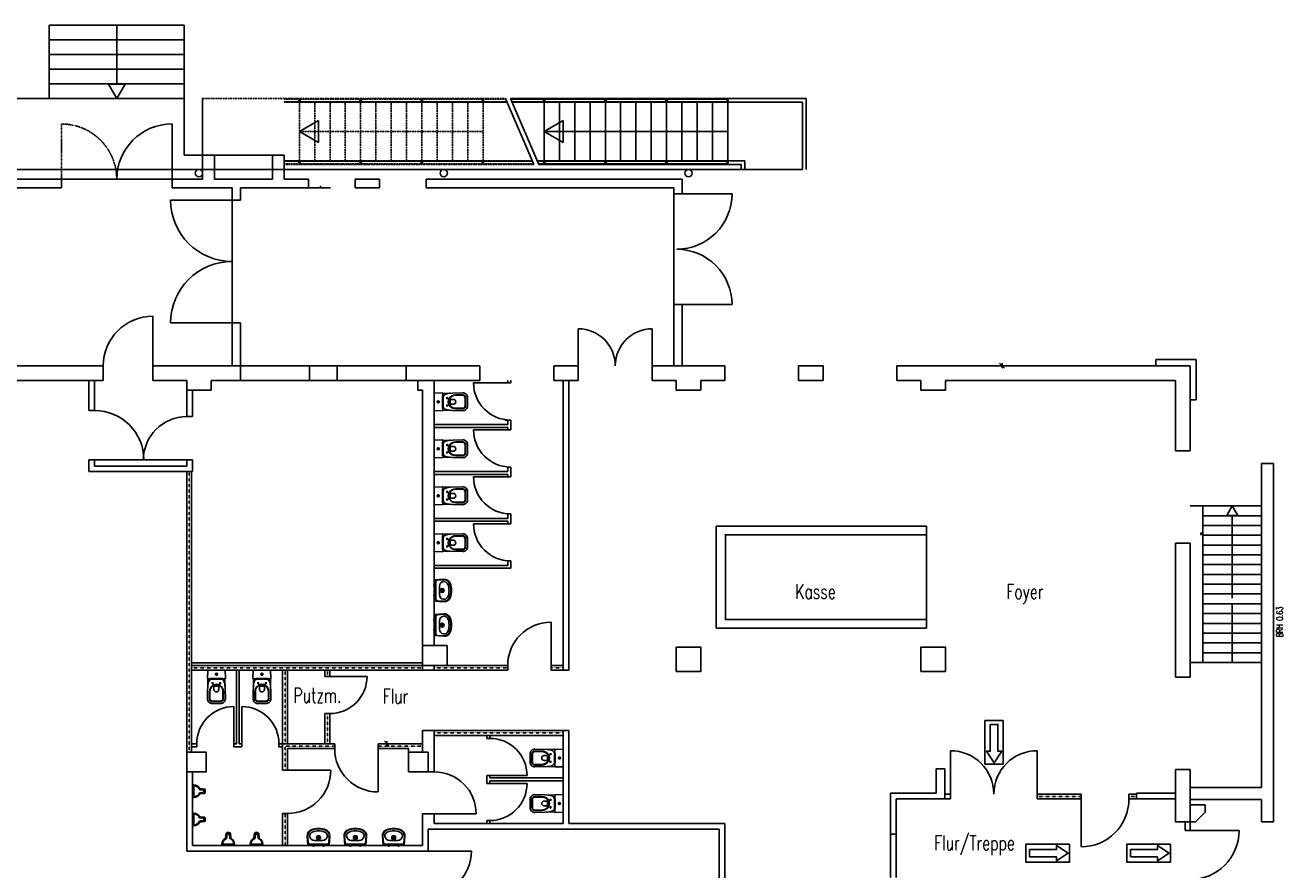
# Model space of a CAD drawing. Extents: x -72180 to 1827, y -17587 to 32277.
# Tile 3 of 3: x -23993 to 1702, y -6829 to 10433. Entities that reach past the tile are written whole.
import ezdxf

# ---------------------------------------------------------------- set-up
doc = ezdxf.new("R2010")
doc.units = 0
doc.header["$LTSCALE"] = 0.3
doc.header["$MEASUREMENT"] = 0
for name, pattern in [('AUSGEZOGEN', [0]), ('DOT2', [0.125, 0, -0.125]), ('GESTRICHELT', [0.75, 0.5, -0.25]), ('STRICHPUNKT', [1, 0.5, -0.25, 0, -0.25]), ('VERDECKT', [0.375, 0.25, -0.125])]:
    doc.linetypes.add(name, pattern=pattern)
doc.layers.get('0').update_dxf_attribs({"linetype": 'AUSGEZOGEN'})
for name, color, linetype in [('A---KANTD------', 7, 'CONTINUOUS'), ('A---KN--D------', 7, 'CONTINUOUS'), ('A---KN--Y------', 7, 'CONTINUOUS'), ('A---SA--D------', 7, 'AUSGEZOGEN'), ('LAYER01', 7, 'CONTINUOUS'), ('LAYER10', 7, 'CONTINUOUS'), ('SYMLAYER_7', 7, 'CONTINUOUS')]:
    doc.layers.add(name, color=color, linetype=linetype)
doc.styles.add('SIMPLEX7', font='simplexn.shx', dxfattribs={"width": 0.7})

# ---------------------------------------------------------------- blocks, each defined once
blk = doc.blocks.new('KOTE1')
for p, q in [((0, 0), (-0.113, 0.195)), ((-0.113, 0.195), (0.113, 0.195)), ((0.113, 0.195), (0, 0))]:
    blk.add_line(p, q)
blk = doc.blocks.new('BISA1-11')
at = {"layer": 'A---SA--D------', "color": 0, "linetype": 'STRICHPUNKT'}
for p, q in [((-0.1, -0.025), (-0.1, 0.025)), ((0.1, -0.025), (0.1, 0.025)), ((-0.05, -0.16), (0.05, -0.16)), ((0, -0.11), (0, -0.21))]:
    blk.add_line(p, q, dxfattribs=at)
at = {"layer": 'A---SA--D------', "color": 0}
blk.add_line((0.18, -0.195), (0.18, -0.195), dxfattribs=at)
for points in [[(0.23, -0.192), (0.216, 0), (-0.216, 0), (-0.23, -0.192, 0.327655), (-0.148, -0.322, 0.188791), (0.148, -0.322, 0.327655)], [(-0.22, -0.193), (-0.21, -0.058, -0.393479), (-0.18, -0.03), (0.18, -0.03, -0.393479), (0.21, -0.058), (0.22, -0.193, -0.327655), (0.144, -0.313, -0.18876), (-0.144, -0.313, -0.327655)], [(0.129, -0.276, 0.342139), (0.18, -0.19, 0.380741), (0.084, -0.105), (-0.084, -0.105, 0.380741), (-0.18, -0.19, 0.342139), (-0.129, -0.276, 0.188616)]]:
    blk.add_lwpolyline(points, format="xyb", close=True, dxfattribs=at)
for radius in [0.04, 0.032]:
    blk.add_circle((0, -0.16), radius, dxfattribs=at)
blk = doc.blocks.new('BISA3-11')
at = {"layer": 'A---SA--D------', "color": 0, "linetype": 'STRICHPUNKT'}
for p, q in [((-0.078, -0.24), (-0.078, -0.28)), ((-0.03, -0.08), (0.03, -0.08)), ((0, -0.05), (0, -0.11)), ((0.078, -0.24), (0.078, -0.28)), ((-0.098, -0.26), (-0.058, -0.26)), ((0.058, -0.26), (0.098, -0.26))]:
    blk.add_line(p, q, dxfattribs=at)
at = {"layer": 'A---SA--D------', "color": 0}
for points in [[(0.183, -0.164), (0.177, 0), (-0.177, 0), (-0.183, -0.164, 0.409558), (-0.173, -0.174, 0.026477), (0.173, -0.174, 0.409558)], [(0.143, -0.44, 0.263418), (0.068, -0.303, 0.262419), (-0.068, -0.303, 0.263418), (-0.142, -0.44), (-0.142, -0.58, 0.414214), (-0.082, -0.64), (0.083, -0.64, 0.414214), (0.143, -0.58)], [(0.133, -0.44, 0.263573), (0.063, -0.311, 0.258495), (-0.063, -0.311, 0.263573), (-0.132, -0.44), (-0.132, -0.58, 0.414214), (-0.082, -0.63), (0.083, -0.63, 0.414214), (0.133, -0.58)]]:
    blk.add_lwpolyline(points, format="xyb", close=True, dxfattribs=at)
for points in [[(0.173, -0.175), (0.183, -0.58, -0.414214), (0.083, -0.68), (-0.082, -0.68, -0.414214), (-0.182, -0.58), (-0.172, -0.175)], [(-0.099, -0.178, 0.250832), (-0.159, -0.232, 0.049817), (-0.176, -0.334, 0.062508)], [(0.099, -0.178, -0.250832), (0.159, -0.232, -0.049817), (0.176, -0.334, -0.062508)], [(0.063, -0.311, 0.498493), (0.05, -0.321), (0.05, -0.39, -1), (-0.05, -0.39), (-0.05, -0.321, 0.498493), (-0.063, -0.311)], [(-0.05, -0.336, -0.414214), (-0.04, -0.326), (0.04, -0.326, -0.414214), (0.05, -0.336)]]:
    blk.add_lwpolyline(points, format="xyb", dxfattribs=at)
for centre, radius in [((-0.078, -0.26), 0.01), ((0, -0.08), 0.02), ((0.078, -0.26), 0.01)]:
    blk.add_circle(centre, radius, dxfattribs=at)
blk.add_arc((0, -1.592), 1.428, 83.0621, 96.9379, dxfattribs=at)
blk = doc.blocks.new('PISSOIR')
at = {"layer": 'A---SA--D------', "color": 0}
for p, q in [((-0.128, -0.028), (0.128, -0.028)), ((-0.104, 0), (0.104, 0)), ((-0.044, -0.25), (-0.053, -0.155)), ((-0.031, -0.158), (-0.026, -0.216)), ((0.053, -0.155), (0.044, -0.25)), ((0.026, -0.263), (-0.026, -0.263))]:
    blk.add_line(p, q, dxfattribs=at)
for points in [[(0.128, -0.028, 0.301625), (0.112, -0.011, 0.098826), (-0.112, -0.011, 0.301583), (-0.128, -0.028)], [(-0.058, -0.148, 0.01436), (-0.054, -0.149, -0.347547), (-0.045, -0.159), (-0.037, -0.248, 0.167746), (-0.032, -0.261, 0.107846), (-0.026, -0.263)], [(0.055, -0.135, -0.01436), (0.051, -0.135, 0.343369), (0.031, -0.158), (0.026, -0.216, -0.386241), (0.005, -0.235), (-0.005, -0.235)], [(0.058, -0.148, -0.01436), (0.054, -0.149, 0.347547), (0.045, -0.159), (0.037, -0.248, -0.167746), (0.032, -0.261, -0.107846), (0.026, -0.263)]]:
    blk.add_lwpolyline(points, format="xyb", dxfattribs=at)
for centre, radius, start, end in [((-0.104, -0.023), 0.0235, 88.6693, 182.6364), ((0.104, -0.023), 0.0235, 357.3636, 91.3307), ((0.031, -0.027), 0.159, 178.9782, 180.2137), ((0.005, -0.031), 0.133, 178.576, 241.452), ((0.005, -0.031), 0.119, 178.576, 241.452), ((-0.06, -0.155), 0.007, 3.1983, 76.4166), ((-0.04, -0.074), 0.0628, 256.4166, 259.7074), ((-0.056, -0.159), 0.0245, 3.904, 79.7074), ((-0.026, -0.244), 0.0182, 197.6272, 272.0002), ((-0.005, -0.214), 0.021, 185.5255, 270), ((0.026, -0.244), 0.0182, 267.9998, 342.3728), ((-0.005, -0.031), 0.119, 298.548, 1.424), ((0.06, -0.155), 0.007, 103.5834, 176.8017), ((-0.005, -0.031), 0.133, 298.548, 1.424), ((-0.031, -0.027), 0.159, 359.7863, 1.0218)]:
    blk.add_arc(centre, radius, start, end, dxfattribs=at)
blk = doc.blocks.new('SOIR')
blk.add_blockref('PISSOIR', (0, 0))
blk = doc.blocks.new('STRICH')
for p, q in [((5, 5), (-5, -5)), ((-5, 0), (5, 0))]:
    blk.add_line(p, q)
blk = doc.blocks.new('PROB-SCH-G41')
at = {"layer": 'LAYER01', "color": 7, "linetype": 'CONTINUOUS'}
blk.add_lwpolyline([(3244.8, 633.4), (3228.9, 633.4), (3228.9, 577.4), (3221, 577.4), (3236.9, 553.5), (3252.8, 577.4), (3244.8, 577.4)], close=True, dxfattribs=at)
at = {"layer": 'LAYER10', "color": 7, "linetype": 'CONTINUOUS'}
blk.add_lwpolyline([(3218, 550.5), (3218, 641.3), (3255.8, 641.3), (3255.8, 550.5)], close=True, dxfattribs=at)
blk = doc.blocks.new('LUG60x30x5-0')
at = {"layer": 'A---KN--D------'}
for p, q in [((0, 0.06), (0.002, 0.06)), ((0, 0.06), (0, 0)), ((0, 0), (0.03, 0)), ((0.005, 0.057), (0.005, 0.011)), ((0.011, 0.005), (0.027, 0.005)), ((0.03, 0.002), (0.03, 0))]:
    blk.add_line(p, q, dxfattribs=at)
for centre, radius, start, end in [((0.002, 0.057), 0.003, 0, 90), ((0.011, 0.011), 0.006, 180, 270), ((0.027, 0.002), 0.003, 0, 90)]:
    blk.add_arc(centre, radius, start, end, dxfattribs=at)
blk = doc.blocks.new('Gel-Pfosten-ein')
at = {"layer": 'A---KANTD------'}
blk.add_line((0, -0.015), (0.003, -0.015), dxfattribs=at)
at = {"layer": 'A---KN--D------'}
for p, q in [((0, 0.004), (0, -0.004)), ((0.05, 0.004), (0, 0.004)), ((0.05, 0.004), (0.05, -0.004))]:
    blk.add_line(p, q, dxfattribs=at)
at = {"layer": 'A---KN--Y------'}
for p, q in [((0.004, -0.034), (0.004, -0.013)), ((0.004, -0.013), (0.007, -0.013)), ((0.004, -0.034), (0.007, -0.034)), ((0.007, -0.034), (0.007, -0.013))]:
    blk.add_line(p, q, dxfattribs=at)
at = {"layer": 'SYMLAYER_7', "color": 4}
for p, q in [((0.019, 0.004), (0.019, 0.005)), ((0.019, 0.005), (0.031, 0.005)), ((0.019, 0.004), (0.019, 0.004)), ((0.02, 0.004), (0.02, 0.004)), ((0.029, 0.008), (0.021, 0.008)), ((0.021, 0.008), (0.021, 0.005)), ((0.022, 0.008), (0.022, 0.005)), ((0.022, 0.004), (0.022, 0)), ((0.022, -0.009), (0.022, 0.003)), ((0.024, 0.004), (0.024, -0.001)), ((0.024, -0.009), (0.024, 0.004)), ((0.026, -0.001), (0.026, 0.004)), ((0.026, 0.004), (0.026, -0.009)), ((0.028, 0.008), (0.028, 0.005)), ((0.028, 0.004), (0.028, 0)), ((0.028, -0.009), (0.028, 0.003)), ((0.029, 0.005), (0.029, 0.008)), ((0.031, 0.005), (0.031, 0.004)), ((0.019, -0.009), (0.019, -0.01)), ((0.019, -0.01), (0.031, -0.01)), ((0.021, -0.013), (0.021, -0.01)), ((0.029, -0.013), (0.021, -0.013)), ((0.022, -0.013), (0.022, -0.01)), ((0.028, -0.013), (0.028, -0.01)), ((0.029, -0.01), (0.029, -0.013)), ((0.031, -0.01), (0.031, -0.009))]:
    blk.add_line(p, q, dxfattribs=at)
at = {"layer": 'A---KN--Y------', "rotation": 270}
blk.add_blockref('LUG60x30x5-0', (-0.005, -0.004), dxfattribs=at)
blk = doc.blocks.new('Gel-Pfosten-beid')
at = {"layer": 'A---KANTD------'}
for p, q in [((0, 0.015), (0.003, 0.015)), ((0, -0.015), (0.003, -0.015))]:
    blk.add_line(p, q, dxfattribs=at)
at = {"layer": 'A---KN--D------'}
for p, q in [((0.05, 0.004), (0, 0.004)), ((0, 0.004), (0, -0.004)), ((0.05, 0.004), (0.05, -0.004))]:
    blk.add_line(p, q, dxfattribs=at)
at = {"layer": 'A---KN--Y------'}
for p, q in [((0.004, 0.034), (0.007, 0.034)), ((0.004, 0.034), (0.004, 0.013)), ((0.004, 0.013), (0.007, 0.013)), ((0.007, 0.034), (0.007, 0.013)), ((0.004, -0.013), (0.007, -0.013)), ((0.004, -0.034), (0.004, -0.013)), ((0.004, -0.034), (0.007, -0.034)), ((0.007, -0.034), (0.007, -0.013))]:
    blk.add_line(p, q, dxfattribs=at)
at = {"layer": 'SYMLAYER_7', "color": 4}
for p, q in [((0.019, 0.01), (0.031, 0.01)), ((0.019, 0.009), (0.019, 0.01)), ((0.021, 0.013), (0.021, 0.01)), ((0.029, 0.013), (0.021, 0.013)), ((0.022, 0.013), (0.022, 0.01)), ((0.022, -0.009), (0.022, 0.009)), ((0.024, -0.009), (0.024, 0.009)), ((0.026, 0.009), (0.026, -0.009)), ((0.028, 0.013), (0.028, 0.01)), ((0.028, -0.009), (0.028, 0.009)), ((0.029, 0.01), (0.029, 0.013)), ((0.031, 0.01), (0.031, 0.009)), ((0.019, -0.009), (0.019, -0.01)), ((0.019, -0.01), (0.031, -0.01)), ((0.021, -0.013), (0.021, -0.01)), ((0.029, -0.013), (0.021, -0.013)), ((0.022, -0.013), (0.022, -0.01)), ((0.028, -0.013), (0.028, -0.01)), ((0.029, -0.01), (0.029, -0.013)), ((0.031, -0.01), (0.031, -0.009))]:
    blk.add_line(p, q, dxfattribs=at)
at = {"layer": 'A---KN--Y------', "extrusion": (0, 0, -1), "zscale": -1, "rotation": 90}
blk.add_blockref('LUG60x30x5-0', (0.005, 0.004), dxfattribs=at)
at = {"layer": 'A---KN--Y------', "rotation": 270}
blk.add_blockref('LUG60x30x5-0', (-0.005, -0.004), dxfattribs=at)

msp = doc.modelspace()

# ---------------------------------------------------------------- linework, layer by layer
at = {"color": 7}
for p, q in [((-23502, 8933), (-23502, 10433)), ((-20742, 10433), (-23502, 10433)), ((-22122, 9225), (-22122, 10433)), ((-20742, 7773), (-20742, 10433)), ((-20742, 10133), (-23502, 10133)), ((-20742, 9833), (-23502, 9833)), ((-20742, 9533), (-23502, 9533)), ((-20742, 9233), (-23502, 9233)), ((-20742, 8933), (-24852, 8933)), ((-20367, 7773), (-20367, 8933)), ((-14179, 8933), (-13600, 7583)), ((-14079, 8933), (-13500, 7583)), ((-14079, 8933), (-9288, 8933)), ((-13394, 8918), (-14073, 8918)), ((-14050, 8866), (-13404, 8866)), ((-13404, 8863), (-14049, 8863)), ((-13423, 8858), (-14047, 8858)), ((-14047, 8858), (-9288, 8858)), ((-13389, 8858), (-13389, 7658)), ((-12144, 8918), (-13385, 8918)), ((-13374, 8866), (-12154, 8866)), ((-12154, 8863), (-13374, 8863)), ((-13355, 8858), (-12173, 8858)), ((-13077, 8858), (-13077, 7658)), ((-12764, 8858), (-12764, 7658)), ((-12452, 8858), (-12452, 7658)), ((-12173, 8867), (-12173, 8870)), ((-12173, 8870), (-12152, 8870)), ((-12173, 8867), (-12152, 8867)), ((-12154, 8863), (-12154, 8866)), ((-12149, 8892), (-12152, 8892)), ((-12152, 8892), (-12152, 8884)), ((-12152, 8890), (-12149, 8890)), ((-12152, 8885), (-12149, 8885)), ((-12152, 8884), (-12149, 8884)), ((-12152, 8867), (-12152, 8870)), ((-12149, 8882), (-12149, 8894)), ((-12149, 8894), (-12148, 8894)), ((-12148, 8882), (-12149, 8882)), ((-12148, 8891), (-12136, 8891)), ((-12135, 8889), (-12148, 8889)), ((-12148, 8886), (-12135, 8886)), ((-12148, 8884), (-12136, 8884)), ((-12135, 8913), (-12143, 8913)), ((-12143, 8913), (-12135, 8913)), ((-12143, 8913), (-12143, 8863)), ((-12143, 8891), (-12139, 8891)), ((-12138, 8889), (-12143, 8889)), ((-12143, 8889), (-12130, 8889)), ((-12143, 8886), (-12138, 8886)), ((-12130, 8886), (-12143, 8886)), ((-12143, 8884), (-12139, 8884)), ((-12135, 8863), (-12143, 8863)), ((-12143, 8863), (-12135, 8863)), ((-12130, 8891), (-12142, 8891)), ((-12130, 8884), (-12142, 8884)), ((-12140, 8889), (-12135, 8889)), ((-12135, 8886), (-12140, 8886)), ((-12135, 8891), (-12139, 8891)), ((-12135, 8884), (-12139, 8884)), ((-12139, 8858), (-12139, 7658)), ((-10894, 8918), (-12135, 8918)), ((-12135, 8913), (-12135, 8863)), ((-12129, 8894), (-12130, 8894)), ((-12130, 8882), (-12129, 8882)), ((-12129, 8882), (-12129, 8894)), ((-12129, 8892), (-12126, 8892)), ((-12126, 8890), (-12129, 8890)), ((-12126, 8885), (-12129, 8885)), ((-12126, 8884), (-12129, 8884)), ((-12127, 8867), (-12127, 8870)), ((-12105, 8870), (-12127, 8870)), ((-12105, 8867), (-12127, 8867)), ((-12126, 8892), (-12126, 8884)), ((-12124, 8866), (-10904, 8866)), ((-12124, 8863), (-12124, 8866)), ((-10904, 8863), (-12124, 8863)), ((-10923, 8858), (-12115, 8858)), ((-12105, 8867), (-12105, 8870)), ((-11827, 8858), (-11827, 7658)), ((-11514, 8858), (-11514, 7658)), ((-11202, 8858), (-11202, 7658)), ((-10889, 8858), (-10889, 7658)), ((-9644, 8918), (-10885, 8918)), ((-10874, 8866), (-9654, 8866)), ((-9654, 8863), (-10874, 8863)), ((-10855, 8858), (-9673, 8858)), ((-10577, 8858), (-10577, 7658)), ((-10264, 8858), (-10264, 7658)), ((-9952, 8858), (-9952, 7658)), ((-9639, 8858), (-9639, 7658)), ((-9288, 8933), (-8038, 8933)), ((-9288, 8858), (-8113, 8858)), ((-8113, 8858), (-8113, 7483)), ((-8038, 8933), (-8038, 7483)), ((-20992, 8413), (-20992, 7283)), ((-13389, 8258), (-9639, 8258)), ((-20367, 7283), (-20367, 7773)), ((-20367, 7773), (-20127, 7773)), ((-20127, 7283), (-20127, 7773)), ((-18942, 7773), (-18702, 7773)), ((-18942, 7283), (-18942, 7773)), ((-18702, 7283), (-18702, 7773)), ((-18702, 7483), (-24852, 7483)), ((-13423, 7658), (-13532, 7658)), ((-13532, 7658), (-9288, 7658)), ((-13404, 7653), (-13530, 7653)), ((-13529, 7650), (-13404, 7650)), ((-13394, 7598), (-13506, 7598)), ((-13500, 7583), (-9363, 7583)), ((-12144, 7598), (-13385, 7598)), ((-12154, 7653), (-13374, 7653)), ((-13374, 7650), (-12154, 7650)), ((-13355, 7658), (-12173, 7658)), ((-12173, 7649), (-12173, 7646)), ((-12173, 7649), (-12152, 7649)), ((-12173, 7646), (-12152, 7646)), ((-12154, 7653), (-12154, 7650)), ((-12152, 7649), (-12152, 7646)), ((-12152, 7624), (-12152, 7632)), ((-12152, 7632), (-12149, 7632)), ((-12152, 7630), (-12149, 7630)), ((-12152, 7625), (-12149, 7625)), ((-12149, 7624), (-12152, 7624)), ((-12148, 7634), (-12149, 7634)), ((-12149, 7634), (-12149, 7622)), ((-12149, 7622), (-12148, 7622)), ((-12148, 7631), (-12136, 7631)), ((-12148, 7629), (-12135, 7629)), ((-12135, 7626), (-12148, 7626)), ((-12148, 7624), (-12136, 7624)), ((-12143, 7603), (-12143, 7653)), ((-12143, 7653), (-12135, 7653)), ((-12135, 7653), (-12143, 7653)), ((-12143, 7631), (-12139, 7631)), ((-12130, 7629), (-12143, 7629)), ((-12143, 7629), (-12138, 7629)), ((-12143, 7626), (-12130, 7626)), ((-12138, 7626), (-12143, 7626)), ((-12143, 7624), (-12139, 7624)), ((-12143, 7603), (-12135, 7603)), ((-12135, 7603), (-12143, 7603)), ((-12130, 7631), (-12142, 7631)), ((-12130, 7624), (-12142, 7624)), ((-12135, 7629), (-12140, 7629)), ((-12140, 7626), (-12135, 7626)), ((-12135, 7631), (-12139, 7631)), ((-12135, 7624), (-12139, 7624)), ((-12135, 7603), (-12135, 7653)), ((-10894, 7598), (-12135, 7598)), ((-12130, 7634), (-12129, 7634)), ((-12129, 7622), (-12130, 7622)), ((-12129, 7634), (-12129, 7622)), ((-12126, 7632), (-12129, 7632)), ((-12126, 7630), (-12129, 7630)), ((-12126, 7625), (-12129, 7625)), ((-12129, 7624), (-12126, 7624)), ((-12127, 7649), (-12127, 7646)), ((-12105, 7649), (-12127, 7649)), ((-12105, 7646), (-12127, 7646)), ((-12126, 7624), (-12126, 7632)), ((-12124, 7653), (-12124, 7650)), ((-10904, 7653), (-12124, 7653)), ((-12124, 7650), (-10904, 7650)), ((-10923, 7658), (-12115, 7658)), ((-12105, 7649), (-12105, 7646)), ((-9644, 7598), (-10885, 7598)), ((-9654, 7653), (-10874, 7653)), ((-10874, 7650), (-9654, 7650)), ((-10855, 7658), (-9673, 7658)), ((-9331, 7658), (-9615, 7658)), ((-9363, 7583), (-9363, 7483)), ((-9288, 7658), (-9288, 7583)), ((-9288, 7583), (-9288, 7483)), ((-8113, 7483), (-9288, 7483)), ((-25517, 7283), (-23252, 7283)), ((-23252, 7283), (-23252, 7108)), ((-20992, 7283), (-23252, 7283)), ((-20992, 7283), (-20367, 7283)), ((-20992, 7283), (-20992, 7108)), ((-20127, 7283), (-18942, 7283)), ((-18702, 7283), (-18202, 7283)), ((-18202, 7283), (-18202, 7108)), ((-17252, 7283), (-16752, 7283)), ((-17252, 7283), (-17252, 7108)), ((-16752, 7283), (-16752, 7108)), ((-15802, 7283), (-10567, 7283)), ((-15802, 7283), (-15802, 7108)), ((-10567, 7283), (-10567, 6983)), ((-25517, 7108), (-23252, 7108)), ((-20992, 7108), (-19767, 7108)), ((-19767, 7108), (-19767, 6858)), ((-19592, 7108), (-19592, 6858)), ((-19592, 7108), (-18202, 7108)), ((-18958, 7108), (-17758, 7108)), ((-17958, 7128), (-17958, 7148)), ((-17252, 7108), (-16752, 7108)), ((-15802, 7108), (-10742, 7108)), ((-10742, 6983), (-10742, 7108)), ((-10742, 6983), (-10567, 6983)), ((-10742, 6983), (-10742, 4723)), ((-9552, 6983), (-10682, 6983)), ((-21022, 6858), (-19767, 6858)), ((-19592, 6858), (-19767, 6858)), ((-19767, 6858), (-19767, 4348)), ((-10742, 3473), (-10742, 4723)), ((-10742, 4723), (-10567, 4723)), ((-10682, 4723), (-9552, 4723)), ((-10567, 4723), (-10567, 3473)), ((-21387, 4483), (-21387, 3473)), ((-19767, 4348), (-21022, 4348)), ((-19767, 4348), (-19767, 3473)), ((-19592, 4348), (-19767, 4348)), ((-19592, 4348), (-19592, 3473)), ((-12692, 3473), (-12692, 4228)), ((-11182, 3473), (-11182, 4228)), ((-892, 3598), (-892, 3473)), ((-892, 3598), (-67, 3598)), ((-67, 2773), (-67, 3598)), ((-25807, 3473), (-22397, 3473)), ((-22397, 3173), (-22397, 3473)), ((-21387, 3473), (-19592, 3473)), ((-21387, 3173), (-21387, 3473)), ((-19592, 3173), (-19592, 3473)), ((-18182, 3473), (-19592, 3473)), ((-18182, 3473), (-17622, 3473)), ((-18182, 3173), (-18182, 3473)), ((-17622, 3173), (-17622, 3473)), ((-16212, 3473), (-17622, 3473)), ((-16212, 3473), (-14702, 3473)), ((-16212, 3173), (-16212, 3473)), ((-14702, 3473), (-14702, 3173)), ((-13192, 3473), (-12692, 3473)), ((-13192, 3473), (-13192, 3173)), ((-12692, 3473), (-12692, 3173)), ((-11182, 3473), (-9702, 3473)), ((-11182, 3473), (-11182, 3173)), ((-9702, 3473), (-9702, 3173)), ((-8192, 3473), (-7692, 3473)), ((-8192, 3473), (-8192, 3173)), ((-7692, 3473), (-7692, 3173)), ((-6182, 3473), (-192, 3473)), ((-6182, 3473), (-6182, 3173)), ((-3334, 3473), (-4174, 3473)), ((-892, 3473), (-192, 3473)), ((-192, 3473), (-192, 1733)), ((-25807, 3173), (-22397, 3173)), ((-22692, 3173), (-22692, 2558)), ((-22577, 3173), (-22577, 2558)), ((-21387, 3173), (-20692, 3173)), ((-20692, 3173), (-20692, 2973)), ((-20192, 3173), (-20192, 2973)), ((-20192, 3173), (-19592, 3173)), ((-18182, 3173), (-19592, 3173)), ((-18182, 3173), (-17622, 3173)), ((-16212, 3173), (-17622, 3173)), ((-16212, 3173), (-14702, 3173)), ((-15974, 3173), (-15974, 2973)), ((-15634, 3173), (-15634, -2247)), ((-14834, 3123), (-14074, 3123)), ((-14134, 3173), (-14134, 3123)), ((-14134, 3173), (-14134, 3123)), ((-14074, 3123), (-14134, 3123)), ((-14074, 3123), (-14134, 3123)), ((-14074, 3173), (-14074, 3123)), ((-14074, 3173), (-14074, 3123)), ((-13192, 3173), (-12692, 3173)), ((-12999, 3173), (-12999, -2752)), ((-12884, 3173), (-12884, -2752)), ((-11182, 3173), (-10692, 3173)), ((-10692, 3173), (-10692, 2973)), ((-10192, 3173), (-10192, 2973)), ((-10192, 3173), (-9702, 3173)), ((-8192, 3173), (-7692, 3173)), ((-6182, 3173), (-5692, 3173)), ((-5692, 3173), (-5692, 2973)), ((-5192, 3173), (-5192, 2973)), ((-5192, 3173), (-492, 3173)), ((-492, 3173), (-492, 1733)), ((-20692, 2973), (-20192, 2973)), ((-20692, 2433), (-20692, 2973)), ((-20577, 2433), (-20577, 2973)), ((-15974, 2973), (-15874, 2973)), ((-15874, 2973), (-15874, -2247)), ((-10692, 2973), (-10192, 2973)), ((-5692, 2973), (-5192, 2973)), ((-67, 2773), (-192, 2773)), ((-22577, 2558), (-22692, 2558)), ((-20692, 2433), (-20577, 2433)), ((-14074, 2363), (-14194, 2363)), ((-14134, 2363), (-14134, 2273)), ((-14074, 2363), (-14074, 2163)), ((-15634, 2273), (-14134, 2273)), ((-15634, 2213), (-14134, 2213)), ((-14834, 2163), (-14074, 2163)), ((-14134, 2213), (-14134, 2163)), ((-14074, 2163), (-14134, 2163)), ((-22692, 1548), (-22692, 1308)), ((-22577, 1548), (-22692, 1548)), ((-22577, 1548), (-22577, 1423)), ((-21567, 1548), (-22577, 1548)), ((-21577, 1548), (-20692, 1548)), ((-20692, 1423), (-20692, 1548)), ((-20692, 1548), (-20577, 1548)), ((-20577, 1308), (-20577, 1548)), ((-492, 1733), (-192, 1733)), ((-22692, 1308), (-20577, 1308)), ((-22577, 1423), (-20692, 1423)), ((-20692, 1308), (-20692, -4427)), ((-20592, 1308), (-20592, -4427)), ((-15634, 1313), (-14134, 1313)), ((-14074, 1403), (-14134, 1403)), ((-14134, 1403), (-14134, 1313)), ((-14074, 1403), (-14074, 1203)), ((1268, -5149), (1268, 1473)), ((1268, 1473), (1508, 1473)), ((1508, -5845), (1508, 1473)), ((-15634, 1253), (-14134, 1253)), ((-14834, 1203), (-14074, 1203)), ((-14134, 1253), (-14134, 1203)), ((-14074, 1203), (-14134, 1203)), ((-192, 608), (1268, 608)), ((68, -2592), (68, 608)), ((-15634, 353), (-14134, 353)), ((-15634, 293), (-14134, 293)), ((-14074, 443), (-14134, 443)), ((-14134, 443), (-14134, 353)), ((-14134, 293), (-14134, 243)), ((-14074, 443), (-14074, 243)), ((68, 408), (1268, 408)), ((668, 413), (668, -1279)), ((-14834, 243), (-14074, 243)), ((-14074, 243), (-14134, 243)), ((-5577, 193), (-9877, 193)), ((-9877, 193), (-9877, -1887)), ((-5577, 18), (-9702, 18)), ((-9687, 18), (-9687, -1712)), ((-5577, 18), (-5577, 193)), ((68, 208), (1268, 208)), ((68, 8), (1268, 8)), ((-492, -152), (-492, -2892)), ((-492, -152), (-192, -152)), ((-192, -152), (-192, -2892)), ((68, -192), (1268, -192)), ((68, -392), (1268, -392)), ((-15634, -607), (-14134, -607)), ((-15634, -667), (-14074, -667)), ((-14074, -517), (-14134, -517)), ((-14134, -517), (-14134, -607)), ((-14074, -517), (-14074, -667)), ((68, -592), (1268, -592)), ((68, -792), (1268, -792)), ((68, -992), (1268, -992)), ((68, -1192), (1268, -1192)), ((68, -1392), (1268, -1392)), ((668, -1379), (668, -2592)), ((-20592, -2585), (-20592, -1745)), ((-13249, -1767), (-13249, -2652)), ((-9702, -1712), (-5577, -1712)), ((-5577, -1712), (-5577, -1887)), ((68, -1592), (1268, -1592)), ((68, -1792), (1268, -1792)), ((-9877, -1887), (-5577, -1887)), ((68, -1992), (1268, -1992)), ((-15374, -2247), (-15874, -2247)), ((-15874, -2247), (-15874, -2652)), ((-15374, -2652), (-15374, -2247)), ((68, -2192), (1268, -2192)), ((68, -2392), (1268, -2392)), ((-20592, -2602), (-15874, -2602)), ((-20592, -2652), (-15874, -2652)), ((-20592, -2752), (-18734, -2752)), ((-19678, -2752), (-19678, -4252)), ((-19618, -2752), (-19618, -4252)), ((-18734, -4252), (-18734, -2752)), ((-18734, -2752), (-15874, -2752)), ((-18634, -4252), (-18634, -2752)), ((-17869, -2877), (-17869, -2752)), ((-17769, -2877), (-17769, -2752)), ((-15874, -2652), (-15374, -2652)), ((-15874, -2652), (-15874, -2752)), ((-15874, -2752), (-15634, -2752)), ((-15634, -2652), (-14134, -2652)), ((-15634, -2652), (-15634, -2752)), ((-15634, -2752), (-14134, -2752)), ((-14134, -2652), (-14134, -2752)), ((-13249, -2652), (-12999, -2652)), ((-13249, -2652), (-13249, -2752)), ((-13249, -2752), (-12999, -2752)), ((-12999, -2752), (-12884, -2752)), ((-192, -2592), (1268, -2592)), ((-17769, -2877), (-17869, -2877)), ((-17009, -2877), (-17769, -2877)), ((-492, -2892), (-192, -2892)), ((-19728, -3492), (-19728, -4252)), ((-19568, -3492), (-19568, -4252)), ((-17869, -4252), (-17869, -3637)), ((-17769, -3637), (-17869, -3637)), ((-17769, -4252), (-17769, -3637)), ((-15874, -3982), (-15634, -3982)), ((-15874, -3982), (-15874, -4427)), ((-15634, -3982), (-15634, -4827)), ((-15634, -3982), (-12999, -3982)), ((-15634, -4082), (-12999, -4082)), ((-14559, -4082), (-14559, -4142)), ((-14499, -4082), (-14499, -4142)), ((-12999, -3982), (-12884, -3982)), ((-12999, -3982), (-12999, -5882)), ((-12884, -3982), (-12884, -5882)), ((-20592, -4252), (-20488, -4252)), ((-20592, -4312), (-20488, -4312)), ((-20548, -4312), (-20488, -4312)), ((-20488, -4312), (-20488, -4252)), ((-19728, -4252), (-19678, -4252)), ((-19728, -4312), (-19728, -4252)), ((-19728, -4312), (-19568, -4312)), ((-19618, -4252), (-19568, -4252)), ((-19568, -4312), (-19568, -4252)), ((-18808, -4252), (-18734, -4252)), ((-18808, -4312), (-18808, -4252)), ((-18808, -4312), (-18734, -4312)), ((-18734, -4252), (-18734, -4792)), ((-18734, -4252), (-17669, -4252)), ((-18634, -4352), (-17669, -4352)), ((-18634, -4352), (-18634, -4792)), ((-17669, -4252), (-17669, -4352)), ((-16784, -4252), (-16784, -4352)), ((-16784, -4252), (-15874, -4252)), ((-16784, -5237), (-16784, -4352)), ((-16784, -4352), (-16159, -4352)), ((-16159, -4427), (-16159, -4352)), ((-14559, -4142), (-14499, -4142)), ((-20692, -4427), (-20692, -4827)), ((-15759, -4427), (-15759, -4827)), ((-5087, -4395), (-5087, -5280)), ((-3317, -4395), (-3317, -5280)), ((-20692, -4827), (-20692, -6447)), ((-20577, -4827), (-20577, -6332)), ((-18634, -4792), (-18734, -4792)), ((-17749, -4792), (-18634, -4792)), ((-15759, -4827), (-15634, -4827)), ((-5382, -5265), (-5382, -4765)), ((-5382, -4765), (-5207, -4765)), ((-5207, -5380), (-5207, -4765)), ((-492, -4777), (-492, -5845)), ((-492, -4777), (-192, -4777)), ((-192, -4777), (-192, -5845)), ((-14559, -4902), (-14499, -4902)), ((-14559, -4902), (-14559, -5062)), ((-14559, -5062), (-14499, -5062)), ((-13739, -4902), (-14499, -4902)), ((-14499, -4902), (-14499, -4952)), ((-12999, -4952), (-14499, -4952)), ((-14499, -5012), (-14499, -5062)), ((-12999, -5012), (-14499, -5012)), ((-13739, -5062), (-14499, -5062)), ((-5382, -5265), (-6312, -5265)), ((-6312, -6100), (-6312, -5265)), ((-5207, -5380), (-6197, -5380)), ((-6197, -6100), (-6197, -5380)), ((-5087, -5280), (-5207, -5280)), ((-5087, -5380), (-5207, -5380)), ((-5087, -5380), (-5087, -5280)), ((-3317, -5380), (-3317, -5280)), ((-2422, -5280), (-3317, -5280)), ((-2422, -5380), (-3317, -5380)), ((-2422, -5280), (-2422, -5380)), ((-2422, -6360), (-2422, -5380)), ((-1442, -5280), (-1442, -5380)), ((-1290, -5280), (-1442, -5280)), ((-1290, -5380), (-1442, -5380)), ((-492, -5265), (-1290, -5265)), ((-1290, -5380), (-1290, -5265)), ((-492, -5380), (-1290, -5380)), ((-492, -5265), (-492, -5322)), ((-492, -5280), (-492, -5395)), ((-492, -5322), (-492, -5380)), ((-192, -5149), (1268, -5149)), ((-192, -5389), (1268, -5389)), ((1268, -5845), (1268, -5389)), ((-192, -5499), (118, -5499)), ((-82, -5845), (118, -5649)), ((118, -5499), (118, -5649)), ((-18734, -5677), (-18734, -6332)), ((-18634, -5677), (-18734, -5677)), ((-18634, -5677), (-18634, -6332)), ((-15874, -5682), (-15634, -5682)), ((-15874, -5882), (-15874, -5682)), ((-15874, -5882), (-15874, -6332)), ((-15634, -5882), (-15634, -5682)), ((-15634, -5682), (-14779, -5682)), ((-15634, -5882), (-12999, -5882)), ((-14559, -5822), (-14499, -5822)), ((-14559, -5822), (-14559, -5882)), ((-14499, -5822), (-14499, -5882)), ((-12884, -5882), (-9702, -5882)), ((-9702, -5882), (-9702, -7727)), ((-492, -5845), (-192, -5845)), ((-292, -5845), (-292, -6027)), ((-192, -5845), (-192, -6027)), ((-192, -5845), (-82, -5845)), ((1268, -5845), (1508, -5845)), ((-15759, -5997), (-15759, -6447)), ((-15759, -5997), (-12884, -5997)), ((-12884, -5997), (-9817, -5997)), ((-9817, -5997), (-9817, -7727)), ((-6197, -6100), (-6312, -6100)), ((-6312, -6100), (-6312, -6985)), ((-6197, -6100), (-6197, -6985)), ((-192, -6027), (-292, -6027)), ((808, -6027), (-192, -6027)), ((-20577, -6332), (-15874, -6332)), ((-20692, -6447), (-15759, -6447)), ((-14874, -6447), (-15759, -6447))]:
    msp.add_line(p, q, dxfattribs=at)
at = {"color": 7, "linetype": 'GESTRICHELT', "ltscale": 2}
for p, q in [((-20382, 8933), (-14179, 8933)), ((-18393, 8918), (-18702, 8918)), ((-18702, 8866), (-18404, 8866)), ((-18404, 8863), (-18702, 8863)), ((-18702, 8858), (-14147, 8858)), ((-18389, 8858), (-18389, 7658)), ((-17144, 8918), (-18385, 8918)), ((-18374, 8866), (-17154, 8866)), ((-17154, 8863), (-18374, 8863)), ((-18355, 8858), (-17173, 8858)), ((-18077, 8858), (-18077, 7658)), ((-17764, 8858), (-17764, 7658)), ((-17452, 8858), (-17452, 7658)), ((-17173, 8870), (-17152, 8870)), ((-17173, 8867), (-17173, 8870)), ((-17173, 8867), (-17152, 8867)), ((-17154, 8863), (-17154, 8866)), ((-17152, 8892), (-17152, 8884)), ((-17149, 8892), (-17152, 8892)), ((-17152, 8890), (-17149, 8890)), ((-17152, 8885), (-17149, 8885)), ((-17152, 8884), (-17149, 8884)), ((-17152, 8867), (-17152, 8870)), ((-17149, 8894), (-17148, 8894)), ((-17149, 8882), (-17149, 8894)), ((-17148, 8882), (-17149, 8882)), ((-17148, 8891), (-17136, 8891)), ((-17135, 8889), (-17148, 8889)), ((-17148, 8886), (-17135, 8886)), ((-17148, 8884), (-17136, 8884)), ((-17143, 8913), (-17143, 8863)), ((-17143, 8913), (-17135, 8913)), ((-17135, 8913), (-17143, 8913)), ((-17143, 8891), (-17139, 8891)), ((-17143, 8889), (-17130, 8889)), ((-17138, 8889), (-17143, 8889)), ((-17130, 8886), (-17143, 8886)), ((-17143, 8886), (-17138, 8886)), ((-17143, 8884), (-17139, 8884)), ((-17143, 8863), (-17135, 8863)), ((-17135, 8863), (-17143, 8863)), ((-17130, 8891), (-17142, 8891)), ((-17130, 8884), (-17142, 8884)), ((-17140, 8889), (-17135, 8889)), ((-17135, 8886), (-17140, 8886)), ((-17135, 8891), (-17139, 8891)), ((-17135, 8884), (-17139, 8884)), ((-17139, 8858), (-17139, 7658)), ((-15894, 8918), (-17135, 8918)), ((-17135, 8913), (-17135, 8863)), ((-17129, 8894), (-17130, 8894)), ((-17130, 8882), (-17129, 8882)), ((-17129, 8882), (-17129, 8894)), ((-17129, 8892), (-17126, 8892)), ((-17126, 8890), (-17129, 8890)), ((-17126, 8885), (-17129, 8885)), ((-17126, 8884), (-17129, 8884)), ((-17105, 8870), (-17127, 8870)), ((-17127, 8867), (-17127, 8870)), ((-17105, 8867), (-17127, 8867)), ((-17126, 8892), (-17126, 8884)), ((-17124, 8863), (-17124, 8866)), ((-17124, 8866), (-15904, 8866)), ((-15904, 8863), (-17124, 8863)), ((-15923, 8858), (-17115, 8858)), ((-17105, 8867), (-17105, 8870)), ((-16827, 8858), (-16827, 7658)), ((-16514, 8858), (-16514, 7658)), ((-16202, 8858), (-16202, 7658)), ((-15889, 8858), (-15889, 7658)), ((-14644, 8918), (-15885, 8918)), ((-15874, 8866), (-14654, 8866)), ((-14654, 8863), (-15874, 8863)), ((-15855, 8858), (-14673, 8858)), ((-15577, 8858), (-15577, 7658)), ((-15264, 8858), (-15264, 7658)), ((-14952, 8858), (-14952, 7658)), ((-14673, 8867), (-14673, 8870)), ((-14673, 8870), (-14652, 8870)), ((-14673, 8867), (-14652, 8867)), ((-14654, 8863), (-14654, 8866)), ((-14649, 8892), (-14652, 8892)), ((-14652, 8892), (-14652, 8884)), ((-14652, 8890), (-14649, 8890)), ((-14652, 8885), (-14649, 8885)), ((-14652, 8884), (-14649, 8884)), ((-14652, 8867), (-14652, 8870)), ((-14649, 8882), (-14649, 8894)), ((-14649, 8894), (-14648, 8894)), ((-14648, 8882), (-14649, 8882)), ((-14648, 8891), (-14636, 8891)), ((-14635, 8889), (-14648, 8889)), ((-14648, 8886), (-14635, 8886)), ((-14648, 8884), (-14636, 8884)), ((-14635, 8913), (-14643, 8913)), ((-14643, 8913), (-14635, 8913)), ((-14643, 8913), (-14643, 8863)), ((-14643, 8891), (-14639, 8891)), ((-14638, 8889), (-14643, 8889)), ((-14643, 8889), (-14630, 8889)), ((-14643, 8886), (-14638, 8886)), ((-14630, 8886), (-14643, 8886)), ((-14643, 8884), (-14639, 8884)), ((-14635, 8863), (-14643, 8863)), ((-14643, 8863), (-14635, 8863)), ((-14630, 8891), (-14642, 8891)), ((-14630, 8884), (-14642, 8884)), ((-14640, 8889), (-14635, 8889)), ((-14635, 8886), (-14640, 8886)), ((-14635, 8891), (-14639, 8891)), ((-14635, 8884), (-14639, 8884)), ((-14639, 8858), (-14639, 7658)), ((-14173, 8918), (-14635, 8918)), ((-14635, 8913), (-14635, 8863)), ((-14629, 8894), (-14630, 8894)), ((-14630, 8882), (-14629, 8882)), ((-14629, 8882), (-14629, 8894)), ((-14629, 8892), (-14626, 8892)), ((-14626, 8890), (-14629, 8890)), ((-14626, 8885), (-14629, 8885)), ((-14626, 8884), (-14629, 8884)), ((-14627, 8867), (-14627, 8870)), ((-14605, 8870), (-14627, 8870)), ((-14605, 8867), (-14627, 8867)), ((-14626, 8892), (-14626, 8884)), ((-14624, 8866), (-14150, 8866)), ((-14624, 8863), (-14624, 8866)), ((-14149, 8863), (-14624, 8863)), ((-14147, 8858), (-14615, 8858)), ((-14605, 8867), (-14605, 8870)), ((-18389, 8258), (-14639, 8258)), ((-18702, 7658), (-13632, 7658)), ((-18423, 7658), (-18702, 7658)), ((-18404, 7653), (-18702, 7653)), ((-18702, 7650), (-18404, 7650)), ((-18393, 7598), (-18702, 7598)), ((-18702, 7583), (-13600, 7583)), ((-17144, 7598), (-18385, 7598)), ((-17154, 7653), (-18374, 7653)), ((-18374, 7650), (-17154, 7650)), ((-18355, 7658), (-17173, 7658)), ((-17173, 7649), (-17152, 7649)), ((-17173, 7649), (-17173, 7646)), ((-17173, 7646), (-17152, 7646)), ((-17154, 7653), (-17154, 7650)), ((-17152, 7649), (-17152, 7646)), ((-17152, 7632), (-17149, 7632)), ((-17152, 7624), (-17152, 7632)), ((-17152, 7630), (-17149, 7630)), ((-17152, 7625), (-17149, 7625)), ((-17149, 7624), (-17152, 7624)), ((-17149, 7634), (-17149, 7622)), ((-17148, 7634), (-17149, 7634)), ((-17149, 7622), (-17148, 7622)), ((-17148, 7631), (-17136, 7631)), ((-17148, 7629), (-17135, 7629)), ((-17135, 7626), (-17148, 7626)), ((-17148, 7624), (-17136, 7624)), ((-17135, 7653), (-17143, 7653)), ((-17143, 7653), (-17135, 7653)), ((-17143, 7603), (-17143, 7653)), ((-17143, 7631), (-17139, 7631)), ((-17143, 7629), (-17138, 7629)), ((-17130, 7629), (-17143, 7629)), ((-17138, 7626), (-17143, 7626)), ((-17143, 7626), (-17130, 7626)), ((-17143, 7624), (-17139, 7624)), ((-17135, 7603), (-17143, 7603)), ((-17143, 7603), (-17135, 7603)), ((-17130, 7631), (-17142, 7631)), ((-17130, 7624), (-17142, 7624)), ((-17135, 7629), (-17140, 7629)), ((-17140, 7626), (-17135, 7626)), ((-17135, 7631), (-17139, 7631)), ((-17135, 7624), (-17139, 7624)), ((-17135, 7603), (-17135, 7653)), ((-15894, 7598), (-17135, 7598)), ((-17130, 7634), (-17129, 7634)), ((-17129, 7622), (-17130, 7622)), ((-17129, 7634), (-17129, 7622)), ((-17126, 7632), (-17129, 7632)), ((-17126, 7630), (-17129, 7630)), ((-17126, 7625), (-17129, 7625)), ((-17129, 7624), (-17126, 7624)), ((-17105, 7649), (-17127, 7649)), ((-17127, 7649), (-17127, 7646)), ((-17105, 7646), (-17127, 7646)), ((-17126, 7624), (-17126, 7632)), ((-15904, 7653), (-17124, 7653)), ((-17124, 7653), (-17124, 7650)), ((-17124, 7650), (-15904, 7650)), ((-15923, 7658), (-17115, 7658)), ((-17105, 7649), (-17105, 7646)), ((-14644, 7598), (-15885, 7598)), ((-14654, 7653), (-15874, 7653)), ((-15874, 7650), (-14654, 7650)), ((-15855, 7658), (-14673, 7658)), ((-14673, 7649), (-14673, 7646)), ((-14673, 7649), (-14652, 7649)), ((-14673, 7646), (-14652, 7646)), ((-14654, 7653), (-14654, 7650)), ((-14652, 7649), (-14652, 7646)), ((-14652, 7624), (-14652, 7632)), ((-14652, 7632), (-14649, 7632)), ((-14652, 7630), (-14649, 7630)), ((-14652, 7625), (-14649, 7625)), ((-14649, 7624), (-14652, 7624)), ((-14648, 7634), (-14649, 7634)), ((-14649, 7634), (-14649, 7622)), ((-14649, 7622), (-14648, 7622)), ((-14648, 7631), (-14636, 7631)), ((-14648, 7629), (-14635, 7629)), ((-14635, 7626), (-14648, 7626)), ((-14648, 7624), (-14636, 7624)), ((-14643, 7603), (-14643, 7653)), ((-14643, 7653), (-14635, 7653)), ((-14635, 7653), (-14643, 7653)), ((-14643, 7631), (-14639, 7631)), ((-14630, 7629), (-14643, 7629)), ((-14643, 7629), (-14638, 7629)), ((-14643, 7626), (-14630, 7626)), ((-14638, 7626), (-14643, 7626)), ((-14643, 7624), (-14639, 7624)), ((-14643, 7603), (-14635, 7603)), ((-14635, 7603), (-14643, 7603)), ((-14630, 7631), (-14642, 7631)), ((-14630, 7624), (-14642, 7624)), ((-14635, 7629), (-14640, 7629)), ((-14640, 7626), (-14635, 7626)), ((-14635, 7631), (-14639, 7631)), ((-14635, 7624), (-14639, 7624)), ((-14635, 7603), (-14635, 7653)), ((-13606, 7598), (-14635, 7598)), ((-14630, 7634), (-14629, 7634)), ((-14629, 7622), (-14630, 7622)), ((-14629, 7634), (-14629, 7622)), ((-14626, 7632), (-14629, 7632)), ((-14626, 7630), (-14629, 7630)), ((-14626, 7625), (-14629, 7625)), ((-14629, 7624), (-14626, 7624)), ((-14627, 7649), (-14627, 7646)), ((-14605, 7649), (-14627, 7649)), ((-14605, 7646), (-14627, 7646)), ((-14626, 7624), (-14626, 7632)), ((-14624, 7653), (-14624, 7650)), ((-13630, 7653), (-14624, 7653)), ((-14624, 7650), (-13629, 7650)), ((-13632, 7658), (-14615, 7658)), ((-14605, 7649), (-14605, 7646))]:
    msp.add_line(p, q, dxfattribs=at)
at = {"color": 7, "linetype": 'VERDECKT', "ltscale": 2}
msp.add_line((-23252, 7283), (-23252, 8413), dxfattribs=at)
at = {"color": 7, "linetype": 'Continuous', "ltscale": 3}
for p, q in [((-20367, 7773), (-20742, 7773)), ((-18942, 7773), (-20127, 7773)), ((-9288, 7483), (-18702, 7483))]:
    msp.add_line(p, q, dxfattribs=at)
at = {"color": 7, "linetype": 'DOT2'}
for p, q in [((-20642, 1308), (-20642, -4427)), ((-18684, -4252), (-18684, -2752)), ((-17819, -2877), (-17819, -2752)), ((-15634, -2702), (-14134, -2702)), ((-13249, -2702), (-12999, -2702)), ((-17819, -4252), (-17819, -3637)), ((-15634, -4032), (-12999, -4032))]:
    msp.add_line(p, q, dxfattribs=at)
at = {"ltscale": 500}
msp.add_line((-5577, 18), (-5577, -1712), dxfattribs=at)
for p, q in [((21, 23), (25, 23)), ((39, 23), (37, 23))]:
    msp.add_line(p, q)
at = {"color": 7, "linetype": 'VERDECKT'}
for p, q in [((-20592, -2702), (-15874, -2702)), ((-18684, -4302), (-17669, -4302)), ((-18684, -4302), (-18684, -4792)), ((-16784, -4302), (-15874, -4302)), ((-2422, -5330), (-3317, -5330)), ((-1290, -5330), (-1442, -5330)), ((-18684, -5677), (-18684, -6332))]:
    msp.add_line(p, q, dxfattribs=at)
at = {"linetype": 'VERDECKT'}
for points in [[(19, 22), (19, 22), (21, 22), (21, 22)], [(40, 22), (40, 22), (42, 22), (42, 22)]]:
    msp.add_lwpolyline(points, close=True, dxfattribs=at)
for points in [[(25, 22), (25, 22), (27, 22), (27, 22)], [(36, 41), (36, 41), (37, 41), (37, 41)], [(37, 22), (37, 22), (38, 22), (38, 22)]]:
    msp.add_lwpolyline(points, close=True)
at = {"color": 7}
for points in [[(-10692, -2777), (-10692, -2277), (-10192, -2277), (-10192, -2777)], [(-5692, -2777), (-5692, -2277), (-5192, -2277), (-5192, -2777)]]:
    msp.add_lwpolyline(points, close=True, dxfattribs=at)
for points in [[(-20692, -4427), (-20292, -4427), (-20292, -4827), (-20692, -4827)], [(-16159, -4827), (-16159, -4427), (-15759, -4427)], [(-15759, -4827), (-16159, -4827)]]:
    msp.add_lwpolyline(points, dxfattribs=at)
for centre in [(-20442, 7408), (-15442, 7408), (-10442, 7408)]:
    msp.add_circle(centre, 75, dxfattribs=at)
at = {"color": 7, "linetype": 'VERDECKT', "ltscale": 2}
msp.add_arc((-23252, 7283), 1130, 360, 90, dxfattribs=at)
at = {"color": 7}
for centre, radius, start, end in [((-20992, 7283), 1130, 90, 180), ((-10682, 6983), 1130, 270, 0), ((-19767, 6858), 1255, 180, 270), ((-10682, 4723), 1130, 0, 90), ((-19767, 4348), 1255, 90, 180), ((-21387, 3473), 1010, 90, 180), ((-12692, 3473), 755, 0, 90), ((-11182, 3473), 755, 90, 180), ((-14074, 3123), 760, 180, 270), ((-22577, 1548), 1010, 0, 90), ((-20692, 1548), 885, 90, 180), ((-14074, 2163), 760, 180, 270), ((-14074, 1203), 760, 180, 270), ((-14074, 243), 760, 180, 270), ((-13249, -2652), 885, 90, 180), ((-17769, -2877), 760, 270, 0), ((-19728, -4252), 760, 90, 180), ((-19568, -4252), 760, 360, 90), ((-16784, -4352), 885, 180, 270), ((-14499, -4902), 760, 0, 90), ((-5087, -5280), 885, 0, 90), ((-3317, -5280), 885, 90, 180), ((-18634, -4792), 885, 270, 0), ((-15634, -5682), 855, 0, 90), ((-14499, -5062), 760, 270, 0), ((-2422, -5380), 980, 270, 360), ((-192, -6027), 1000, 270, 0), ((-15759, -6447), 885, 270, 0)]:
    msp.add_arc(centre, radius, start, end, dxfattribs=at)
at = {"color": 0}
for p in [(32, 45), (32, 44), (32, 44), (40, 45), (41, 39), (41, 39), (41, 39), (42, 45), (42, 45), (42, 45), (43, 45), (43, 45), (43, 45), (43, 42), (43, 40), (43, 39), (43, 39), (43, 39), (45, 45), (45, 45), (45, 45), (46, 45), (46, 45), (46, 45), (52, 45), (52, 45), (52, 42), (53, 45)]:
    msp.add_point(p, dxfattribs=at)

# ---------------------------------------------------------------- block references
at = {"color": 7}
for name, p, xscale, yscale, zscale in [('KOTE1', (-22122, 8933), -1500, 1500, 1500), ('LUG60x30x5-0', (-12135, 8858), 1000, 1000, 1000), ('BISA3-11', (-20086, -2752), 1000, 1000, 1000), ('BISA3-11', (-19156, -2752), 1000, 1000, 1000)]:
    msp.add_blockref(name, p, dxfattribs=dict(at, xscale=xscale, yscale=yscale, zscale=zscale))
at = {"color": 7, "linetype": 'GESTRICHELT', "ltscale": 2}
for name, p, xscale, yscale, zscale, rotation in [('Gel-Pfosten-beid', (-18389, 8863), 1000, 1000, 1000, 89.99999999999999), ('Gel-Pfosten-beid', (-15889, 8863), 1000, 1000, 1000, 89.99999999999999), ('KOTE1', (-18389, 8258), -2000, 2000, 2000, 270), ('Gel-Pfosten-beid', (-18389, 7653), -1000, 1000, 1000, 89.99999999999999), ('LUG60x30x5-0', (-17135, 7658), -1000, 1000, 1000, 180), ('Gel-Pfosten-beid', (-15889, 7653), -1000, 1000, 1000, 89.99999999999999), ('LUG60x30x5-0', (-14635, 7658), -1000, 1000, 1000, 180)]:
    msp.add_blockref(name, p, dxfattribs=dict(at, xscale=xscale, yscale=yscale, zscale=zscale, rotation=rotation))
at = {"color": 7, "linetype": 'GESTRICHELT', "ltscale": 2, "extrusion": (0, 0, -1), "xscale": 1000, "yscale": 1000, "zscale": -1000}
for p in [(17143, 8858), (14643, 8858)]:
    msp.add_blockref('LUG60x30x5-0', p, dxfattribs=at)
at = {"color": 7, "linetype": 'GESTRICHELT', "ltscale": 2, "xscale": 1000, "yscale": 1000, "zscale": 1000}
for p in [(-17135, 8858), (-14635, 8858)]:
    msp.add_blockref('LUG60x30x5-0', p, dxfattribs=at)
at = {"color": 7}
for name, p, xscale, yscale, zscale, rotation in [('Gel-Pfosten-beid', (-13389, 8863), 1000, 1000, 1000, 89.99999999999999), ('Gel-Pfosten-beid', (-10889, 8863), 1000, 1000, 1000, 89.99999999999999), ('Gel-Pfosten-ein', (-9639, 8863), -1000, 1000, 1000, 270), ('KOTE1', (-13389, 8258), -2000, 2000, 2000, 270), ('Gel-Pfosten-beid', (-13389, 7653), -1000, 1000, 1000, 89.99999999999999), ('LUG60x30x5-0', (-12135, 7658), -1000, 1000, 1000, 180), ('Gel-Pfosten-beid', (-10889, 7653), -1000, 1000, 1000, 89.99999999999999), ('Gel-Pfosten-ein', (-9639, 7653), 1000, 1000, 1000, 270), ('STRICH', (-4034, 3473), 10, 10, 10, 270), ('BISA3-11', (-15634, 2735), 1000, 1000, 1000, 89.99999999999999), ('BISA3-11', (-15634, 1775), 1000, 1000, 1000, 89.99999999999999), ('BISA3-11', (-15634, 815), 1000, 1000, 1000, 89.99999999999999), ('KOTE1', (668, 608), 1000, 1000, 1000, 180), ('BISA3-11', (-15634, -145), 1000, 1000, 1000, 89.99999999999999), ('BISA1-11', (-15634, -1120), 1000, 1000, 1000, 89.99999999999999), ('BISA1-11', (-15634, -1827), 1000, 1000, 1000, 89.99999999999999), ('STRICH', (-16605, -4252), 10, 10, 10, 270), ('BISA3-11', (-12999, -4544), 1000, 1000, 1000, 270), ('SOIR', (-20577, -5222), 1000, 1000, 1000, 89.99999999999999), ('BISA3-11', (-12999, -5474), 1000, 1000, 1000, 270), ('SOIR', (-20577, -5800), 1000, 1000, 1000, 89.99999999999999), ('SOIR', (-19844, -6332), 1000, 1000, 1000, 180), ('SOIR', (-19266, -6332), 1000, 1000, 1000, 180), ('BISA1-11', (-17999, -6332), 1000, 1000, 1000, 180), ('BISA1-11', (-17248, -6332), 1000, 1000, 1000, 180), ('BISA1-11', (-16465, -6332), 1000, 1000, 1000, 180)]:
    msp.add_blockref(name, p, dxfattribs=dict(at, xscale=xscale, yscale=yscale, zscale=zscale, rotation=rotation))
at = {"color": 7, "extrusion": (0, 0, -1), "xscale": 1000, "yscale": 1000, "zscale": -1000}
msp.add_blockref('LUG60x30x5-0', (12143, 8858), dxfattribs=at)
at = {"color": 7, "linetype": 'GESTRICHELT', "ltscale": 2, "extrusion": (0, 0, -1), "xscale": -1000, "yscale": 1000, "zscale": -1000, "rotation": 180}
for p in [(17143, 7658), (14643, 7658)]:
    msp.add_blockref('LUG60x30x5-0', p, dxfattribs=at)
at = {"color": 7, "extrusion": (0, 0, -1), "xscale": -1000, "yscale": 1000, "zscale": -1000, "rotation": 180}
msp.add_blockref('LUG60x30x5-0', (12143, 7658), dxfattribs=at)
at = {"rotation": 90}
msp.add_blockref('KOTE1', (25, 23), dxfattribs=at)
at = {"xscale": -1, "rotation": 270}
msp.add_blockref('KOTE1', (37, 23), dxfattribs=at)
at = {"color": 7, "linetype": 'CONTINUOUS', "xscale": -9.821399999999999, "yscale": 9.821399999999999, "zscale": 9.821399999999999}
msp.add_blockref('PROB-SCH-G41', (27592, -10078), dxfattribs=at)
at = {"color": 7, "linetype": 'CONTINUOUS', "xscale": -9.821399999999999, "yscale": 9.821399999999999, "zscale": 9.821399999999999, "rotation": 89.99999999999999}
for p in [(2750, 25302), (4813, 25302)]:
    msp.add_blockref('PROB-SCH-G41', p, dxfattribs=at)

# ---------------------------------------------------------------- texts
at = {"style": 'SIMPLEX7', "width": 0.7}
for s, p in [('verlegen', (20, 22)), ('Vorh. Heizkörper', (20, 23)), ('Vorh. Heizkörper', (36, 40)), ('abbauen', (36, 40)), ('Vorh. Heizkörper', (39, 23)), ('verlegen', (39, 22))]:
    msp.add_text(s, height=0.125, dxfattribs=at).set_placement(p)
at = {"color": 7, "style": 'SIMPLEX7', "width": 0.7}
for s, p in [('Kasse', (-8262, -1293)), ('Foyer', (-3947, -1293)), ('Putzm.', (-18512, -3413)), ('Flur', (-16688, -3433)), ('Flur/Treppe', (-5421, -6430))]:
    msp.add_text(s, height=300, dxfattribs=at).set_placement(p)
msp.add_text('BRH 0.63', height=125, rotation=90, dxfattribs=at).set_placement((1700, -2073))

doc.saveas('drawing.dxf')
